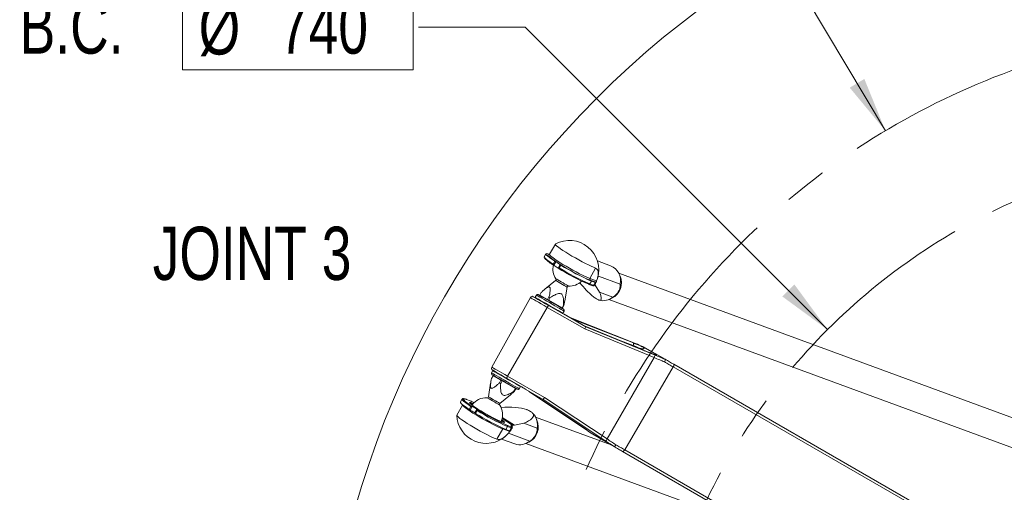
# Model space of a CAD drawing. Header units: millimetres. Extents: x 127 to 4201, y 49 to 2729.
# Tile 29 of 44: x 1806 to 2394, y 1855 to 2137. Entities that reach past the tile are written whole.
import ezdxf

# ---------------------------------------------------------------- set-up
doc = ezdxf.new("R2010")
doc.units = ezdxf.units.MM
doc.header["$LTSCALE"] = 10
doc.linetypes.add('CENTERX2', pattern=[20.32, 12.7, -2.54, 2.54, -2.54])
doc.styles.add('SLDTEXTSTYLE0', font='TXT', dxfattribs={"width": 0.75})
doc.dimstyles.new('SLDDIMSTYLE6', dxfattribs={"dimtxt": 31.75, "dimasz": 33.02, "dimexe": 0, "dimexo": 0.0625, "dimgap": -7.9375, "dimtad": 0, "dimtih": 1, "dimtoh": 1, "dimdec": 0, "dimrnd": 1e-09, "dimzin": 12, "dimdsep": 46, "dimtxsty": 'SLDTEXTSTYLE0', "dimsah": 1, "dimcen": 0, "dimadec": 0, "dimazin": 3, "dimtfac": 1, "dimtofl": 0, "dimtmove": 0, "dimatfit": 3, "dimfxl": 1, "dimfrac": 2, "dimtolj": 1, "dimarcsym": 0})
doc.dimstyles.new('SLDDIMSTYLE7', dxfattribs={"dimtxt": 31.75, "dimasz": 33.02, "dimexe": 0, "dimexo": 0.0625, "dimgap": 7.9375, "dimtad": 0, "dimtih": 1, "dimtoh": 1, "dimdec": 0, "dimrnd": 1e-09, "dimzin": 12, "dimdsep": 46, "dimtxsty": 'SLDTEXTSTYLE0', "dimsah": 1, "dimcen": 0, "dimadec": 0, "dimazin": 3, "dimtfac": 1, "dimtdec": 0, "dimtofl": 0, "dimtmove": 0, "dimatfit": 3, "dimfxl": 1, "dimfrac": 2, "dimtolj": 1, "dimtzin": 12, "dimarcsym": 0})

# ---------------------------------------------------------------- blocks, each defined once
blk = doc.blocks.new('_D_11')
at = {"color": 7, "linetype": 'Continuous', "lineweight": 0}
for p, q in [((1903.48, 2106.58), (1903.48, 2157.64)), ((1903.48, 2157.64), (2041.09, 2157.64)), ((2041.09, 2157.64), (2041.09, 2106.58)), ((2107.82, 2132.11), (2044.32, 2132.11)), ((2288.28, 1951.65), (2107.82, 2132.11)), ((2041.09, 2106.58), (1903.48, 2106.58))]:
    blk.add_line(p, q, dxfattribs=at)
blk.add_solid([(2288.28, 1951.65), (2268.52, 1978.59), (2261.33, 1971.41)], dxfattribs=at)
at = {"color": 7, "linetype": 'Continuous', "lineweight": 0, "char_height": 31.75, "attachment_point": 1, "style": 'SLDTEXTSTYLE0'}
for s, insert in [('B.C.', (1806.37, 2148)), ('%%c', (1913.16, 2147.51)), ('740', (1961.04, 2148))]:
    blk.add_mtext(s, dxfattribs=dict(at, insert=insert))
blk = doc.blocks.new('_D_12')
at = {"color": 7, "linetype": 'Continuous', "lineweight": 0}
for p, q in [((2198.05, 2279.13), (2134.55, 2279.13)), ((2322.83, 2070.22), (2198.05, 2279.13))]:
    blk.add_line(p, q, dxfattribs=at)
for centre, start, end in [((2061.32, 2279.13), 153.43495, 206.56505), ((2077.47, 2279.13), 333.43495, 26.56505)]:
    blk.add_arc(centre, 57.08, start, end, dxfattribs=at)
blk.add_solid([(2322.83, 2070.22), (2310.26, 2101.17), (2301.54, 2095.96)], dxfattribs=at)
at = {"color": 7, "linetype": 'Continuous', "lineweight": 0, "char_height": 31.75, "attachment_point": 1, "style": 'SLDTEXTSTYLE0'}
for s, insert in [('%%c', (2010.27, 2294.53)), ('886', (2058.15, 2295.01))]:
    blk.add_mtext(s, dxfattribs=dict(at, insert=insert))

msp = doc.modelspace()

# ---------------------------------------------------------------- linework, layer by layer
at = {"color": 7, "linetype": 'Continuous', "lineweight": 15}
for p, q in [((2125.915383, 2002.703422), (2122.434174, 1996.568346)), ((2120.30453, 1996.867799), (2119.325434, 1995.142275)), ((2122.463916, 1996.620798), (2121.471708, 1996.351295)), ((2124.564861, 1990.778857), (2125.543957, 1992.504382)), ((2126.142417, 1992.152744), (2124.932711, 1990.020835)), ((2158.876096, 1989.772224), (2150.968974, 1992.678487)), ((2127.669756, 1988.286399), (2128.879462, 1990.418338)), ((2129.270379, 1990.142995), (2128.291254, 1988.41747)), ((2149.908398, 1988.356614), (2146.427189, 1982.221537)), ((2429.260318, 1887.753659), (2163.692747, 1985.363537)), ((2126.055573, 1980.93515), (2119.684909, 1975.776308)), ((2146.427189, 1982.221537), (2146.626984, 1981.160128)), ((2146.427189, 1982.221537), (2150.547926, 1980.706954)), ((2147.523527, 1980.592006), (2146.544402, 1978.866481)), ((2150.176798, 1979.855382), (2146.626984, 1981.160128)), ((2149.648164, 1979.811066), (2147.523527, 1980.592006)), ((2151.581948, 1983.580583), (2164.67834, 1978.766971)), ((2164.502059, 1983.623588), (2163.825517, 1985.087448)), ((2117.510383, 1973.830753), (2116.614734, 1972.279453)), ((2131.589954, 1968.902939), (2132.872318, 1976.999515)), ((2145.917152, 1978.665703), (2145.991598, 1978.628927)), ((2145.991598, 1978.628927), (2148.181354, 1977.824085)), ((2146.544402, 1978.866481), (2148.761307, 1978.051656)), ((2148.761307, 1978.051656), (2148.75335, 1978.038781)), ((2149.759238, 1978.169345), (2152.309363, 1974.002474)), ((2160.306905, 1971.062982), (2152.309363, 1974.002474)), ((2111.023848, 1970.737451), (2088.040357, 1929.274165)), ((2114.582931, 1972.242647), (2113.831465, 1970.94109)), ((2113.831465, 1970.94109), (2113.924448, 1970.594131)), ((2116.614734, 1972.279453), (2121.232633, 1969.613277)), ((2121.232633, 1969.613277), (2122.128283, 1971.164608)), ((2122.905199, 1970.716053), (2122.00955, 1969.164723)), ((2122.00955, 1969.164723), (2129.893695, 1964.612805)), ((2130.992328, 1966.046953), (2131.560241, 1968.969637)), ((2157.909398, 1969.628715), (2420.914714, 1872.960606)), ((2158.189331, 1969.75308), (2159.652864, 1970.430368)), ((2097.400014, 1923.870363), (2121.085738, 1964.928203)), ((2143.431609, 1952.026808), (2121.085738, 1964.928203)), ((2133.332704, 1959.388756), (2121.761804, 1966.069245)), ((2129.893695, 1964.612805), (2130.789374, 1966.164135)), ((2130.992328, 1966.046953), (2130.096679, 1964.495623)), ((2130.329256, 1961.416089), (2131.080721, 1962.717646)), ((2129.982297, 1961.323136), (2130.329256, 1961.416089)), ((2133.534973, 1959.502929), (2131.228511, 1960.834556)), ((2133.534973, 1959.502929), (2144.118045, 1953.392767)), ((2173.727875, 1943.334484), (2135.118996, 1958.588385)), ((2173.745875, 1943.324828), (2135.133092, 1958.580249)), ((2138.824438, 1956.886553), (2172.448074, 1943.670862)), ((2179.863875, 1938.790136), (2142.778848, 1954.165959)), ((2179.85854, 1938.789898), (2142.793898, 1954.157286)), ((2184.814517, 1934.967288), (2143.431609, 1952.026808)), ((2144.131695, 1953.382039), (2185.422634, 1936.360412)), ((2173.727875, 1943.334484), (2173.745875, 1943.324828)), ((2178.037082, 1941.66159), (2178.03136, 1941.664779)), ((2178.037082, 1941.66159), (2191.427176, 1933.930808)), ((2179.592852, 1940.512025), (2186.095928, 1936.757469)), ((2156.811153, 1886.425042), (2184.814517, 1934.967288)), ((2191.437219, 1933.924385), (2191.427176, 1933.930808)), ((2088.577484, 1927.199879), (2087.826018, 1925.898322)), ((2088.924442, 1927.292847), (2088.577484, 1927.199879)), ((2167.271649, 1879.950383), (2196.27199, 1929.371365)), ((2340.921496, 1845.857942), (2196.27199, 1929.371365)), ((2196.509724, 1930.996397), (2341.159229, 1847.482958)), ((2088.810061, 1924.120345), (2087.914412, 1922.56903)), ((2093.427961, 1921.4542), (2088.810061, 1924.120345)), ((2092.532312, 1919.90287), (2093.427961, 1921.4542)), ((2094.204877, 1921.005645), (2093.309228, 1919.454315)), ((2102.089052, 1916.453728), (2094.204877, 1921.005645)), ((2096.776073, 1922.75972), (2108.252649, 1916.133695)), ((2097.400014, 1923.870363), (2119.37872, 1911.180952)), ((2087.316786, 1919.713044), (2086.034422, 1911.616453)), ((2101.193373, 1914.902398), (2102.089052, 1916.453728)), ((2102.292006, 1916.33653), (2101.396357, 1914.785215)), ((2104.323809, 1916.373321), (2105.075275, 1917.674878)), ((2105.075275, 1917.674878), (2104.982291, 1918.021851)), ((2106.108551, 1917.140656), (2108.254944, 1915.901446)), ((2118.620818, 1909.916692), (2108.254944, 1915.901446)), ((2070.227628, 1910.129749), (2069.248532, 1908.404225)), ((2075.104897, 1909.182199), (2072.915141, 1909.987056)), ((2072.989588, 1909.95028), (2072.915141, 1909.987056)), ((2075.173204, 1909.147688), (2072.989588, 1909.95028)), ((2092.851137, 1907.680818), (2099.2218, 1912.839674)), ((2110.196565, 1914.780446), (2144.401883, 1891.831183)), ((2110.203032, 1914.776706), (2144.40981, 1891.826444)), ((2156.022345, 1885.182434), (2118.627851, 1909.913235)), ((2119.37872, 1911.180952), (2156.811153, 1886.425042)), ((2070.568089, 1906.67718), (2067.116653, 1900.594556)), ((2070.505296, 1906.901204), (2070.591127, 1906.595045)), ((2074.487929, 1904.040807), (2075.467055, 1905.766332)), ((2076.296126, 1905.821123), (2075.086419, 1903.689184)), ((2077.823435, 1901.954764), (2079.033141, 1904.086703)), ((2079.193448, 1903.40496), (2078.214352, 1901.679435)), ((2159.27646, 1882.864588), (2114.095544, 1899.470919)), ((2114.904855, 1897.73097), (2114.228313, 1899.194845)), ((2091.109668, 1886.247733), (2094.590877, 1892.382809)), ((2098.711614, 1890.86824), (2094.590877, 1892.382809)), ((2096.4675, 1892.128431), (2097.446595, 1893.853941)), ((2096.4675, 1892.128431), (2098.592137, 1891.347506)), ((2097.318743, 1894.53324), (2099.50233, 1893.730664)), ((2099.663501, 1893.039116), (2097.446595, 1893.853941)), ((2099.670415, 1893.052467), (2099.663501, 1893.039116)), ((2100.392555, 1894.681447), (2100.298409, 1894.716048)), ((2107.083623, 1895.813861), (2101.500903, 1894.636252)), ((2107.083623, 1895.813861), (2115.081166, 1892.874369)), ((2144.401883, 1891.831183), (2144.40981, 1891.826444)), ((2093.879824, 1886.402437), (2101.786916, 1883.496159)), ((2110.709702, 1885.170349), (2097.924952, 1889.869415)), ((2148.274128, 1889.216804), (2148.276572, 1889.215374)), ((2148.276572, 1889.215374), (2161.00729, 1881.865286)), ((2108.312194, 1883.736097), (2244.408225, 1833.713749)), ((2108.592157, 1883.860477), (2110.05566, 1884.537765)), ((2161.00729, 1881.865286), (2161.012148, 1881.862619)), ((2167.271649, 1879.950383), (2311.876168, 1796.462932)), ((2310.613905, 1795.489878), (2166.009371, 1878.977337))]:
    msp.add_line(p, q, dxfattribs=at)
at = {"color": 8, "linetype": 'Continuous', "lineweight": 15}
for p, q in [((2151.581948, 1983.580583), (2151.343469, 1983.160311)), ((2149.759238, 1978.169345), (2149.423246, 1978.382253)), ((2172.241365, 1942.106449), (2165.009384, 1944.948965)), ((2172.167336, 1941.98119), (2172.241365, 1942.106449)), ((2177.835618, 1939.842799), (2177.735095, 1939.672747)), ((2179.136609, 1939.091676), (2177.835618, 1939.842799)), ((2179.85854, 1938.789898), (2179.863875, 1938.790136)), ((2100.392555, 1894.681447), (2094.165777, 1898.62726)), ((2094.289486, 1899.206036), (2101.500903, 1894.636252)), ((2094.590877, 1892.382809), (2095.271801, 1892.600783)), ((2099.973862, 1894.144067), (2100.298409, 1894.716048))]:
    msp.add_line(p, q, dxfattribs=at)
at = {"color": 7, "linetype": 'Continuous', "lineweight": 15, "flags": 128}
for points in [[(2149.908398, 1988.356614), (2148.716127, 1988.831067), (2147.280966, 1989.466333), (2145.638322, 1990.246766), (2143.828546, 1991.153204), (2141.896282, 1992.163264), (2139.889066, 1993.252092), (2137.856309, 1994.392895), (2135.84811, 1995.55757), (2133.913909, 1996.717417), (2132.101302, 1997.843945), (2130.454932, 1998.909318), (2129.015331, 1999.8874), (2127.817993, 2000.754052), (2126.892333, 2001.487934), (2126.261209, 2002.070987), (2125.940119, 2002.488845), (2125.93696, 2002.731227), (2125.973587, 2002.757483)], [(2125.543957, 1992.504382), (2123.889361, 1993.625605), (2122.510944, 1994.620198), (2121.443068, 1995.463395), (2120.712315, 1996.134156), (2120.336865, 1996.615821), (2120.326106, 1996.89641), (2120.680247, 1996.968859), (2121.390526, 1996.83144), (2122.239386, 1996.559822)], [(2127.86967, 1991.153711), (2126.135443, 1992.275947), (2124.619042, 1993.306213), (2123.357807, 1994.219088), (2122.382765, 1994.992131), (2121.717964, 1995.606297), (2121.379738, 1996.046477), (2121.37643, 1996.301794), (2121.471708, 1996.351295)], [(2122.434174, 1996.568346), (2122.45891, 1996.353769), (2122.78, 1995.935881), (2123.411124, 1995.352828), (2124.336784, 1994.618946), (2125.534122, 1993.752324), (2126.973723, 1992.774242), (2128.620093, 1991.708838), (2130.4327, 1990.58234), (2132.3669, 1989.422494), (2134.3751, 1988.257819), (2136.407857, 1987.117016), (2138.415073, 1986.028158), (2140.347336, 1985.018098), (2142.157112, 1984.11169), (2143.799786, 1983.331257), (2145.234917, 1982.695961), (2146.427189, 1982.221537)], [(2150.547926, 1980.706954), (2151.041483, 1982.05989), (2151.3781, 1983.363264), (2151.548599, 1984.581404), (2151.548301, 1985.680961), (2151.377206, 1986.631834), (2151.039963, 1987.407976), (2150.54587, 1987.988197), (2149.908398, 1988.356614)], [(2121.761804, 1966.069245), (2120.043849, 1967.061066), (2118.387614, 1968.017303), (2116.846596, 1968.907022), (2115.470533, 1969.701492), (2114.303921, 1970.375025), (2113.38446, 1970.905864), (2112.741862, 1971.276903), (2112.396841, 1971.476072), (2112.337683, 1971.510225)], [(2113.831465, 1970.94109), (2113.908951, 1970.896357), (2114.28598, 1970.678681), (2114.962553, 1970.288062)], [(2114.962553, 1970.288062), (2115.912651, 1969.73952), (2117.099796, 1969.054126), (2118.478333, 1968.258225), (2119.995271, 1967.382425), (2121.592348, 1966.460341), (2123.2082, 1965.527439), (2124.780689, 1964.61957), (2126.249407, 1963.771605), (2127.557938, 1963.016116), (2128.655945, 1962.382191), (2129.501258, 1961.894148), (2130.061393, 1961.570763), (2130.314802, 1961.424434), (2130.329256, 1961.416089)], [(2115.667229, 1972.53319), (2115.669255, 1972.532027), (2115.859215, 1972.422355), (2116.350894, 1972.138488), (2117.124145, 1971.692049), (2118.147318, 1971.101307), (2119.378542, 1970.390462), (2120.76736, 1969.588631), (2122.256969, 1968.728595), (2123.786365, 1967.845612), (2125.292902, 1966.975802), (2126.714949, 1966.154778), (2127.994274, 1965.416157), (2129.078482, 1964.790189), (2129.923229, 1964.302474), (2130.493854, 1963.973009), (2130.767082, 1963.815295), (2130.790179, 1963.801944)], [(2121.232633, 1969.613277), (2121.328388, 1969.558024), (2121.42456, 1969.502472), (2121.52115, 1969.446712), (2121.618127, 1969.390714), (2121.715491, 1969.334507), (2121.813183, 1969.278121), (2121.911203, 1969.221526), (2122.00955, 1969.164723)], [(2122.128283, 1971.164608), (2122.224038, 1971.109324), (2122.32021, 1971.053802), (2122.416799, 1970.998042), (2122.513776, 1970.942044), (2122.61114, 1970.885837), (2122.708832, 1970.829421), (2122.806882, 1970.772826), (2122.905199, 1970.716053)], [(2129.893695, 1964.612805), (2129.924034, 1964.595311), (2129.952942, 1964.578622), (2129.98045, 1964.562737), (2130.006556, 1964.547657), (2130.031233, 1964.533412), (2130.054479, 1964.520001), (2130.076294, 1964.507395), (2130.096679, 1964.495623)], [(2130.789374, 1966.164135), (2130.819683, 1966.146641), (2130.848591, 1966.129952), (2130.876099, 1966.114068), (2130.902206, 1966.098988), (2130.926882, 1966.084742), (2130.950128, 1966.071331), (2130.971943, 1966.058725), (2130.992328, 1966.046953)], [(2191.427176, 1933.930808), (2192.080026, 1933.553883), (2192.728822, 1933.179298), (2193.373059, 1932.80735), (2194.012289, 1932.438278), (2194.646035, 1932.072395), (2195.273851, 1931.709939), (2195.895229, 1931.351178), (2196.509724, 1930.996397)], [(2088.054215, 1927.795285), (2088.055228, 1927.794703), (2088.244145, 1927.685627), (2088.753079, 1927.391791), (2089.563374, 1926.923984), (2090.645169, 1926.299387), (2091.958796, 1925.540962), (2093.455945, 1924.676591), (2095.081632, 1923.738011), (2096.776073, 1922.75972)], [(2089.708542, 1926.54685), (2089.031969, 1926.937469), (2088.65494, 1927.15516), (2088.577484, 1927.199879)], [(2196.27199, 1929.371365), (2195.636754, 1929.738113), (2194.994544, 1930.108898), (2194.345837, 1930.483439), (2193.69102, 1930.861496), (2193.0306, 1931.242787), (2192.365085, 1931.627029), (2191.69486, 1932.013982), (2191.020464, 1932.403349)], [(2196.509724, 1930.996397), (2196.598624, 1930.911043), (2196.654563, 1930.77802), (2196.675365, 1930.602529), (2196.660166, 1930.391484), (2196.609621, 1930.153185), (2196.525668, 1929.896959), (2196.411644, 1929.632896), (2196.27199, 1929.371365)], [(2103.239511, 1916.082778), (2103.216414, 1916.09613), (2102.943187, 1916.253858), (2102.372562, 1916.583323), (2101.527815, 1917.071038), (2100.443606, 1917.697006), (2099.164282, 1918.435627), (2097.742234, 1919.256636), (2096.235697, 1920.126447), (2094.706302, 1921.009445), (2093.216692, 1921.869465), (2091.827874, 1922.671312), (2090.596651, 1923.382142), (2089.573477, 1923.972883), (2088.800226, 1924.419322), (2088.308548, 1924.703189), (2088.118588, 1924.812862), (2088.116561, 1924.814039)], [(2105.075275, 1917.674878), (2105.06082, 1917.683222), (2104.807382, 1917.829537), (2104.247247, 1918.152937), (2103.401934, 1918.64098), (2102.303927, 1919.27492), (2100.995426, 1920.030379), (2099.526708, 1920.878344), (2097.954188, 1921.786227), (2096.338366, 1922.719129), (2094.741289, 1923.641213), (2093.224321, 1924.517029), (2091.845785, 1925.312915), (2090.658669, 1925.998309), (2089.708542, 1926.54685)], [(2094.204877, 1921.005645), (2094.10656, 1921.062418), (2094.00851, 1921.119013), (2093.910818, 1921.175429), (2093.813454, 1921.231636), (2093.716477, 1921.28762), (2093.619888, 1921.34338), (2093.523716, 1921.398916), (2093.427961, 1921.4542)], [(2093.309228, 1919.454315), (2093.210881, 1919.511088), (2093.112861, 1919.567698), (2093.015169, 1919.624099), (2092.917805, 1919.680306), (2092.820828, 1919.736304), (2092.724239, 1919.792065), (2092.628066, 1919.847586), (2092.532312, 1919.90287)], [(2101.396357, 1914.785215), (2101.375972, 1914.796987), (2101.354157, 1914.809578), (2101.330911, 1914.823004), (2101.306234, 1914.83725), (2101.280128, 1914.852315), (2101.25262, 1914.868199), (2101.223712, 1914.884889), (2101.193373, 1914.902398)], [(2102.292006, 1916.33653), (2102.271621, 1916.348302), (2102.249806, 1916.360908), (2102.22656, 1916.374319), (2102.201884, 1916.388565), (2102.175777, 1916.40363), (2102.148269, 1916.419515), (2102.119361, 1916.436219), (2102.089052, 1916.453728)], [(2069.248532, 1908.404225), (2069.280838, 1908.152261), (2069.656287, 1907.670596), (2070.38704, 1906.99982), (2071.454917, 1906.156638), (2072.833334, 1905.162045), (2074.487929, 1904.040807)], [(2094.590877, 1892.382809), (2093.398605, 1892.857262), (2091.963475, 1893.492528), (2090.3208, 1894.272977), (2088.511025, 1895.179399), (2086.578761, 1896.18946), (2084.571545, 1897.278302), (2082.538788, 1898.419091), (2080.530589, 1899.583765), (2078.596388, 1900.743642), (2076.783781, 1901.87014), (2075.137411, 1902.935543), (2073.69781, 1903.913596), (2072.500472, 1904.780247), (2071.574812, 1905.51413), (2070.943688, 1906.097182), (2070.622598, 1906.515055), (2070.591127, 1906.595045)], [(2076.937859, 1907.603079), (2076.304977, 1907.849365), (2075.501029, 1908.109077), (2074.990367, 1908.190527), (2074.788545, 1908.091211), (2074.901675, 1907.814168), (2075.326328, 1907.367819), (2076.049571, 1906.765708), (2077.049469, 1906.026133), (2078.295623, 1905.171582), (2079.750155, 1904.22801), (2081.368898, 1903.224089), (2083.102648, 1902.190321), (2084.898745, 1901.158103), (2086.70259, 1900.158831), (2088.459407, 1899.222829), (2090.11576, 1898.378574), (2091.621374, 1897.651681), (2092.9305, 1897.064262), (2094.003324, 1896.63417), (2094.807302, 1896.374458), (2095.317935, 1896.293008), (2095.519756, 1896.392324), (2095.406626, 1896.669366), (2094.982003, 1897.115716), (2094.25873, 1897.717827), (2093.970661, 1897.938215)], [(2076.36181, 1906.882399), (2076.239501, 1906.802395), (2076.356326, 1906.541177), (2076.376502, 1906.516143)], [(2067.116653, 1900.594556), (2067.141389, 1900.379964), (2067.462479, 1899.962106), (2068.093603, 1899.379053), (2069.019263, 1898.645171), (2070.216601, 1897.77852), (2071.656202, 1896.800452), (2073.302572, 1895.735064), (2075.115179, 1894.608551), (2077.049379, 1893.448689), (2079.057579, 1892.284014), (2081.090336, 1891.143211), (2083.097552, 1890.054383), (2085.029815, 1889.044323), (2086.839591, 1888.1379), (2088.482265, 1887.357452), (2089.917396, 1886.722186), (2091.109668, 1886.247733)], [(2093.3255, 1896.898829), (2093.604927, 1896.904775), (2093.647425, 1897.074067)], [(2099.50233, 1893.730664), (2099.708532, 1893.718132), (2099.861776, 1893.736624), (2099.961494, 1893.786036), (2100.00736, 1893.866235), (2099.999194, 1893.976891), (2099.937026, 1894.117602), (2099.821066, 1894.287878), (2099.651759, 1894.487091)], [(2100.298409, 1894.716048), (2100.155001, 1894.766414), (2100.02989, 1894.80541), (2099.923645, 1894.832828), (2099.836861, 1894.848519), (2099.769925, 1894.852438), (2099.723165, 1894.844526), (2099.696849, 1894.824856), (2099.691098, 1894.793519)], [(2091.109668, 1886.247733), (2091.873054, 1886.101239), (2092.741464, 1886.180663), (2093.691115, 1886.483842), (2094.69605, 1887.002447), (2095.72876, 1887.722322), (2096.760933, 1888.623723), (2097.764377, 1889.682018), (2098.711614, 1890.86824)], [(2166.009371, 1878.977337), (2165.404891, 1879.326337), (2164.793526, 1879.679316), (2164.175724, 1880.03599), (2163.552021, 1880.396091), (2162.922834, 1880.759352), (2162.288641, 1881.125503), (2161.649977, 1881.494233), (2161.00729, 1881.865286)], [(2162.041788, 1882.96985), (2162.713681, 1882.581943), (2163.381343, 1882.19645), (2164.044355, 1881.813669), (2164.702152, 1881.433883), (2165.354257, 1881.05739), (2166.000192, 1880.684459), (2166.639482, 1880.315357), (2167.271649, 1879.950383)], [(2166.009371, 1878.977337), (2166.124855, 1878.943213), (2166.264181, 1878.959187), (2166.422104, 1879.024678), (2166.592722, 1879.137212), (2166.769599, 1879.292541), (2166.946088, 1879.484856), (2167.115544, 1879.706928), (2167.271649, 1879.950383)]]:
    msp.add_lwpolyline(points, dxfattribs=at)
at = {"color": 8, "linetype": 'Continuous', "lineweight": 15, "flags": 128}
for points in [[(2119.328176, 1995.146924), (2119.357769, 1994.890326), (2119.733189, 1994.408631), (2120.463942, 1993.73787), (2121.531849, 1992.894673), (2122.910236, 1991.90008), (2124.564861, 1990.778857)], [(2126.055573, 1980.93515), (2126.134579, 1980.889552), (2126.522933, 1980.665349)], [(2126.204644, 1981.958055), (2126.303677, 1981.900864), (2126.717393, 1981.661999)], [(2126.522933, 1980.665349), (2127.199207, 1980.274909), (2128.097151, 1979.756468), (2129.128878, 1979.160779), (2130.193447, 1978.546166), (2131.186579, 1977.972799), (2132.01109, 1977.496767), (2132.586275, 1977.164679), (2132.855807, 1977.009052), (2132.872318, 1976.999515)], [(2126.717393, 1981.661999), (2127.417837, 1981.257611), (2128.342752, 1980.723613), (2129.409944, 1980.10748), (2130.52461, 1979.463928), (2131.587689, 1978.85015), (2132.504736, 1978.320682), (2133.194272, 1977.922582), (2133.595024, 1977.691227), (2133.683627, 1977.640056)], [(2148.75335, 1978.038781), (2148.971056, 1978.023701), (2149.133359, 1978.041076), (2149.239604, 1978.090876), (2149.271582, 1978.127861)], [(2121.085738, 1964.928203), (2119.251524, 1965.987199), (2117.483203, 1967.008137), (2115.837877, 1967.958056), (2114.368712, 1968.80629), (2113.123153, 1969.52542), (2112.141465, 1970.092201), (2111.455356, 1970.488303), (2111.086999, 1970.701003), (2111.023848, 1970.737451)], [(2131.080721, 1962.717646), (2131.066267, 1962.725991), (2130.812858, 1962.87232), (2130.252724, 1963.195705), (2129.407381, 1963.683748), (2128.309374, 1964.317703), (2127.000873, 1965.073162), (2125.532155, 1965.921127), (2123.959665, 1966.828995), (2122.343813, 1967.761898), (2120.746736, 1968.683981), (2119.229768, 1969.559812), (2117.851262, 1970.355683), (2116.664116, 1971.041077), (2115.714018, 1971.589618), (2115.037446, 1971.980237), (2114.660387, 1972.197943), (2114.582931, 1972.242647)], [(2088.040357, 1929.274165), (2088.099097, 1929.24025), (2088.441764, 1929.042422), (2089.079981, 1928.673931), (2089.993154, 1928.146713), (2091.151779, 1927.477785), (2092.518424, 1926.688754), (2094.048922, 1925.80513), (2095.693831, 1924.855434), (2097.400014, 1923.870363)], [(2087.826018, 1925.898322), (2087.903474, 1925.853589), (2088.280533, 1925.635913), (2088.957106, 1925.245293), (2089.907204, 1924.696737), (2091.09435, 1924.011358), (2092.472856, 1923.215457), (2093.989824, 1922.339642), (2095.586901, 1921.417573), (2097.202753, 1920.484671), (2098.775242, 1919.576787), (2100.24396, 1918.728822), (2101.552461, 1917.973348), (2102.650468, 1917.339408), (2103.495781, 1916.851365), (2104.055916, 1916.52798), (2104.309355, 1916.381666), (2104.323809, 1916.373321)], [(2075.467055, 1905.766332), (2073.81243, 1906.88757), (2072.434013, 1907.882162), (2071.366136, 1908.725345), (2070.635383, 1909.39612), (2070.259963, 1909.877786), (2070.228939, 1910.132014)], [(2072.989588, 1909.95028), (2072.033023, 1910.266989), (2071.359252, 1910.410711), (2070.982818, 1910.378375), (2070.911829, 1910.170668), (2070.922648, 1910.137632)], [(2085.735862, 1910.679885), (2085.322116, 1910.918751), (2085.223083, 1910.975927)], [(2092.702095, 1906.657928), (2092.613463, 1906.709098), (2092.212711, 1906.940469), (2091.523205, 1907.338568), (2090.606158, 1907.868021), (2089.543049, 1908.4818), (2088.428383, 1909.125351), (2087.361191, 1909.7415), (2086.436276, 1910.275498), (2085.735862, 1910.679885)], [(2086.501752, 1911.346638), (2086.113398, 1911.570855), (2086.034422, 1911.616453)], [(2092.851137, 1907.680818), (2092.834626, 1907.69034), (2092.565094, 1907.845968), (2091.989909, 1908.178055), (2091.165398, 1908.654087), (2090.172266, 1909.227469), (2089.107727, 1909.842082), (2088.07597, 1910.437756), (2087.178026, 1910.956198), (2086.501752, 1911.346638)], [(2100.19282, 1893.148893), (2100.156669, 1893.104547), (2100.050424, 1893.054732), (2099.888121, 1893.037357), (2099.670415, 1893.052467)]]:
    msp.add_lwpolyline(points, dxfattribs=at)
at = {"color": 7, "linetype": 'Continuous', "lineweight": 15}
msp.add_circle((2549.904858, 1690.021747), 565, dxfattribs=at)
at = {"color": 7, "linetype": 'CENTERX2', "lineweight": 0}
for radius in [442.846377, 370]:
    msp.add_circle((2549.904858, 1690.021747), radius, dxfattribs=at)
at = {"color": 7, "linetype": 'Continuous', "lineweight": 15}
for centre, radius, start, end in [((2134.251964, 1987.254296), 17.575, 343.505662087, 118.101281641), ((2135.219561, 2008.459254), 21.149781, 222.040807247, 241.510408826), ((2129.690538, 1998.876462), 7.60247, 236.946248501, 242.179288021), ((2113.695837, 1968.640887), 26.603097, 57.805919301, 62.104391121), ((2134.453978, 1987.610315), 9.99998, 165.544629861, 214.418098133), ((2117.818443, 1975.608002), 16.02804, 52.421784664, 62.855017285), ((2195.709852, 2095.495208), 126.99782, 237.563672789, 246.916311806), ((2195.65737, 2095.786943), 124.672714, 237.062406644, 246.841703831), ((2124.746623, 1985.804237), 6.194376, 48.149272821, 59.72342015), ((2196.528878, 2096.61067), 127.914588, 237.760304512, 246.99792468), ((2130.421929, 1992.193071), 2.351357, 229.005240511, 240.676616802), ((2198.917376, 2101.029685), 130.944882, 237.867415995, 246.890813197), ((2155.107739, 1980.753282), 9.77455, 348.275121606, 67.323513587), ((2125.576044, 1981.527347), 0.762, 309, 34.418098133), ((2134.453978, 1987.610315), 9.99998, 265.581901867, 315.31191857), ((2140.542169, 1983.29786), 9.750738, 327.450263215, 339.047560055), ((2134.251964, 1987.254296), 17.575, 328.715693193, 336.582633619), ((2149.853603, 1980.535563), 0.753062, 254.168767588, 295.415185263), ((2145.493308, 1982.403178), 5.331636, 331.454018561, 341.449317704), ((2155.20944, 1979.551333), 10.145739, 295.973765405, 23.664216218), ((2133.62494, 1976.880314), 0.762, 85.581901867, 171), ((2148.371028, 1977.330421), 1.622011, 31.145449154, 46.249226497), ((2112.335767, 1970.010237), 1.5, 89.926434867, 151), ((2115.270343, 1971.845784), 0.79375, 60, 150), ((2154.329476, 1978.214884), 9.32091, 255.389381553, 309.888260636), ((2159.779822, 1942.772811), 44.588043, 148.501137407, 150.205484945), ((2130.393312, 1963.114534), 0.79375, 330, 60), ((2170.582247, 1943.121535), 1.945011, 328.540764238, 16.405239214), ((2179.114078, 1939.127517), 1.464953, 70.924189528, 150.773533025), ((2203.085098, 1927.821236), 19.618363, 154.197878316, 158.638369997), ((2089.35229, 1928.546948), 1.5, 151, 210.073565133), ((2088.513425, 1925.501442), 0.79375, 150, 240), ((2135.022993, 1902.003798), 43.515919, 149.834743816, 151.51210521), ((2103.636394, 1916.770192), 0.79375, 240, 330), ((2086.956679, 1924.807216), 21.732162, 222.45549054, 241.337001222), ((2038.352056, 1828.374747), 88.76973, 63.903812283, 65.493658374), ((2084.452758, 1901.005661), 9.99998, 85.581901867, 145.138049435), ((2085.281796, 1911.735662), 0.762, 265.581901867, 351), ((2078.629026, 1910.404138), 7.592145, 236.944925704, 242.185224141), ((2073.437621, 1900.071006), 7.894553, 65.883674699, 79.40301418), ((2062.631997, 1880.164865), 26.61778, 57.805947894, 62.102024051), ((2069.220649, 1891.476707), 16.026732, 52.421096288, 62.855210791), ((2147.114375, 2011.368361), 127.004135, 237.563900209, 246.916088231), ((2148.839296, 2014.289079), 130.942094, 237.867243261, 246.890839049), ((2093.330692, 1907.08863), 0.762, 129, 214.418098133), ((2084.452758, 1901.005661), 9.99998, 335.718498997, 34.418098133), ((2084.654773, 1901.36168), 17.575, 182.75526679, 311.770618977), ((2073.691477, 1897.341764), 6.192967, 48.148544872, 59.725253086), ((2079.364536, 1903.727668), 2.349081, 229.001132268, 240.683644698), ((2146.446953, 2009.862851), 127.903633, 237.759869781, 246.99828597), ((2089.642664, 1891.453854), 7.384028, 40.983266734, 55.442234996), ((2105.612331, 1893.658691), 10.145662, 295.973380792, 23.664558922), ((2104.565365, 1894.643049), 10.663503, 350.452628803, 40.143761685), ((2097.017775, 1894.124913), 0.50726, 327.711110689, 53.606958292), ((2090.523431, 1897.642812), 10.234007, 322.038196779, 333.266387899), ((2098.797591, 1892.072047), 0.753108, 254.168532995, 295.412212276), ((2096.679277, 1892.878123), 2.858326, 315.318271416, 328.668063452), ((2084.654773, 1901.36168), 17.575, 324.831692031, 330.428274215), ((2084.654773, 1901.36168), 17.575, 330.428274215, 332.140855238), ((2101.025223, 1896.583809), 2.004806, 251.604420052, 283.725456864), ((2173.819461, 1874.75649), 20.62614, 145.547925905, 149.637286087), ((2104.778674, 1892.165841), 9.171369, 250.961331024, 310.292468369)]:
    msp.add_arc(centre, radius, start, end, dxfattribs=at)
at = {"color": 8, "linetype": 'Continuous', "lineweight": 15}
for centre, radius, start, end in [((2146.129962, 1979.068927), 0.461242, 252.543593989, 333.965379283), ((2138.344537, 1956.551093), 0.585524, 345.003575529, 34.954369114), ((2185.61781, 1935.489745), 1.354888, 69.33618905, 107.361544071)]:
    msp.add_arc(centre, radius, start, end, dxfattribs=at)
at = {"color": 7, "linetype": 'Continuous', "lineweight": 15}
for centre, major_axis, ratio, start_param, end_param in [((2141.270888, 1984.674477), (-11.695375, 15.365423), 0.1943278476, 1.7549015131, 2.4067534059), ((2141.270888, 1984.674477), (-11.695375, 15.365423), 0.1943278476, 2.9117253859, 3.808090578), ((2129.206412, 1960.269966), (2.027058, 0.559017), 0.0568434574, 0.05596222, 0.5782770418), ((2131.474986, 1958.960204), (2.064879, 0.537181), 0.0552098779, 5.8168327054, 6.3391475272), ((2140.945768, 1955.480704), (8.737138, -3.585321), 0.0543768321, 1.8382904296, 2.117421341), ((2143.470567, 1952.034552), (0.663754, 1.34883), 0.0209894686, 0.0562222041, 1.5868560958), ((2133.637421, 1957.711722), (10.494419, -4.329463), 0.007241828, 6.2799253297, 6.3375410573), ((2173.334806, 1941.315765), (4.786968, -1.726618), 0.0757550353, 0.375869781, 1.8284812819), ((2173.903955, 1942.701158), (6.077143, -2.492384), 0.0543712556, 0.3823360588, 1.8349475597), ((2169.461967, 1946.323972), (20.098823, -8.247635), 0.0543768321, 4.9494341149, 5.1750495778), ((2180.391894, 1938.955345), (6.091513, -2.500323), 0.0541165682, 4.6469483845, 5.3761929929), ((2186.80269, 1937.482894), (26.592933, -10.91252), 0.0543768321, 4.6827930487, 4.9098259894), ((2105.586449, 1919.174152), (-0.529406, 2.034992), 0.0568434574, 2.5633156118, 3.0856304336), ((2107.694948, 1917.95681), (-0.567227, 2.056828), 0.0552098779, 3.0856304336, 3.6079452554), ((2097.991479, 1923.55911), (20.636374, -13.645921), 0.0015248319, 6.2580792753, 6.2844069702), ((2119.417685, 1911.188685), (0.789446, 1.276263), 0.0193758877, 1.5888379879, 3.1158533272), ((2091.673697, 1898.781861), (21.234065, 2.071511), 0.2942665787, 0.6134840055, 1.4551768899), ((2091.673697, 1898.781861), (21.234065, 2.071511), 0.2942665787, 5.4953321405, 6.3916973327), ((2139.647984, 1894.319082), (18.816614, -12.458211), 0.0251046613, 1.1112571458, 1.3316045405), ((2156.109176, 1884.296565), (22.945496, -15.191885), 0.0251046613, 1.3721069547, 1.591199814)]:
    msp.add_ellipse(centre, major_axis=major_axis, ratio=ratio, start_param=start_param, end_param=end_param, dxfattribs=at)
at = {"color": 8, "linetype": 'Continuous', "lineweight": 15}
msp.add_ellipse((2180.391894, 1938.955345), major_axis=(6.091513, -2.500323), ratio=0.0541165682, start_param=5.3761929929, end_param=6.6646471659, dxfattribs=at)
at = {"color": 7, "linetype": 'Continuous', "lineweight": 15}
for points, knots in [([(2119.353299, 1995.146179), (2119.333591, 1995.127278), (2119.20849, 1995.007301), (2119.22526, 1994.730394), (2119.279529, 1994.604986), (2119.293814, 1994.571977)], [0, 0, 0, 0, 0.12109606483, 0.7686630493, 1, 1, 1, 1]), ([(2124.932711, 1990.020835), (2124.880536, 1990.087339), (2124.76065, 1990.24015), (2124.642703, 1990.510413), (2124.585139, 1990.695605), (2124.565267, 1990.777188), (2124.564861, 1990.778857)], [0, 0, 0, 0, 0.29694922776, 0.68231766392, 0.9935023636, 1, 1, 1, 1]), ([(2125.131135, 1989.870631), (2125.123049, 1989.875082), (2125.049178, 1989.915741), (2124.987573, 1989.97133), (2124.932711, 1990.020835)], [0, 0, 0, 0, 0.1094568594, 1, 1, 1, 1]), ([(2127.669756, 1988.286399), (2127.669587, 1988.286359), (2127.64054, 1988.279496), (2127.616006, 1988.288848), (2127.593393, 1988.31024), (2127.593045, 1988.310569)], [0, 0, 0, 0, 0.0057270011, 0.9847187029, 1, 1, 1, 1]), ([(2128.291254, 1988.41747), (2128.289495, 1988.417182), (2128.203455, 1988.4031), (2128.022025, 1988.368742), (2127.79448, 1988.317718), (2127.707577, 1988.295896), (2127.669756, 1988.286399)], [0, 0, 0, 0, 0.00649425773, 0.31767843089, 0.70305162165, 1, 1, 1, 1]), ([(2151.333992, 1983.598166), (2151.383353, 1983.604487), (2151.46755, 1983.615269), (2151.548468, 1983.590734), (2151.581948, 1983.580583)], [0, 0, 0, 0, 0.5862517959, 1, 1, 1, 1]), ([(2117.510383, 1973.830753), (2117.555692, 1973.874012), (2118.057204, 1974.352839), (2119.026017, 1975.24532), (2120.421518, 1976.388589), (2121.58159, 1977.094488), (2122.332665, 1977.131003), (2122.707853, 1976.827822), (2122.924639, 1976.044098), (2122.824538, 1974.154332), (2122.412433, 1972.384752), (2122.128283, 1971.164608)], [0, 0, 0, 0, 0.01355820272, 0.15007241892, 0.28766868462, 0.42582734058, 0.48241593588, 0.53936531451, 0.60549619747, 0.72798548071, 1, 1, 1, 1]), ([(2148.181592, 1977.824622), (2148.183615, 1977.823669), (2148.234107, 1977.799869), (2148.346603, 1977.788726), (2148.505976, 1977.818352), (2148.652519, 1977.902761), (2148.719737, 1977.993438), (2148.75335, 1978.038781)], [0, 0, 0, 0, 0.0104223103, 0.2601680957, 0.5075413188, 0.7537455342, 1, 1, 1, 1]), ([(2148.25583, 1977.803075), (2148.364401, 1977.794385), (2148.598241, 1977.775668), (2148.93384, 1977.789058), (2149.151697, 1978.015231), (2149.244254, 1978.11132)], [0, 0, 0, 0, 0.3326622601, 0.71648114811, 1, 1, 1, 1]), ([(2160.306905, 1971.062982), (2160.676154, 1971.324453), (2161.495483, 1971.904635), (2162.603194, 1972.936099), (2163.515501, 1974.136199), (2164.141543, 1975.334958), (2164.553066, 1976.711814), (2164.679424, 1977.860551), (2164.678604, 1978.546137), (2164.67834, 1978.766971)], [0, 0, 0, 0, 0.1565855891, 0.3474490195, 0.4645661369, 0.581840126, 0.7264832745, 0.911897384, 1, 1, 1, 1]), ([(2116.256003, 1972.193264), (2116.257124, 1972.192616), (2116.278958, 1972.179983), (2116.330107, 1972.159721), (2116.41177, 1972.151721), (2116.49443, 1972.170677), (2116.566932, 1972.212876), (2116.598796, 1972.257255), (2116.614734, 1972.279453)], [0, 0, 0, 0, 0.0095962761, 0.1869285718, 0.4023177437, 0.6051206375, 0.8024868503, 1, 1, 1, 1]), ([(2120.957737, 1969.47872), (2120.958461, 1969.47831), (2120.972557, 1969.470325), (2121.006546, 1969.459683), (2121.064933, 1969.465202), (2121.128024, 1969.495486), (2121.187413, 1969.545226), (2121.217557, 1969.590588), (2121.232633, 1969.613277)], [0, 0, 0, 0, 0.0095950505, 0.1868910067, 0.40234458, 0.6051710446, 0.8025185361, 1, 1, 1, 1]), ([(2122.00955, 1969.164723), (2121.996339, 1969.140953), (2121.96993, 1969.09344), (2121.939671, 1969.026875), (2121.919872, 1968.971618), (2121.913982, 1968.935764), (2121.918262, 1968.924287), (2121.92198, 1968.92201), (2121.92217, 1968.921893)], [0, 0, 0, 0, 0.19750720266, 0.39479387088, 0.59765889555, 0.81311155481, 0.99043537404, 1, 1, 1, 1]), ([(2122.905199, 1970.716053), (2123.762029, 1971.260783), (2125.347195, 1972.268554), (2127.384388, 1973.165995), (2128.782946, 1973.251235), (2129.541786, 1972.97876), (2130.108085, 1972.423769), (2130.56888, 1971.431809), (2130.869509, 1969.669746), (2130.878194, 1967.822402), (2130.808735, 1966.525601), (2130.789374, 1966.164135)], [0, 0, 0, 0, 0.2054747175, 0.3801355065, 0.4512604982, 0.5045370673, 0.5576525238, 0.6255466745, 0.7379460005, 0.9269559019, 1, 1, 1, 1]), ([(2147.946154, 1971.750491), (2148.617306, 1971.262702), (2149.961502, 1970.285749), (2151.277353, 1969.534656), (2151.884842, 1969.240619), (2151.978289, 1969.195389)], [0, 0, 0, 0, 0.4576410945, 0.9165714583, 1, 1, 1, 1]), ([(2129.893695, 1964.612805), (2129.881949, 1964.588197), (2129.858462, 1964.538991), (2129.850579, 1964.459489), (2129.864194, 1964.384989), (2129.898172, 1964.326073), (2129.931449, 1964.297915), (2129.94855, 1964.287878), (2129.949425, 1964.287364)], [0, 0, 0, 0, 0.1974689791, 0.3948533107, 0.597660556, 0.8131189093, 0.990430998, 1, 1, 1, 1]), ([(2130.096679, 1964.495623), (2130.085415, 1964.470722), (2130.062902, 1964.420948), (2130.062671, 1964.337064), (2130.08752, 1964.25601), (2130.135277, 1964.189191), (2130.178522, 1964.155282), (2130.20029, 1964.142522), (2130.201404, 1964.141869)], [0, 0, 0, 0, 0.19752956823, 0.39483560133, 0.59766290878, 0.81311364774, 0.99043526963, 1, 1, 1, 1]), ([(2185.946112, 1936.543026), (2185.955862, 1936.541571), (2185.981986, 1936.537673), (2185.826102, 1936.569033), (2185.460907, 1936.673962), (2184.844522, 1936.871834), (2184.259045, 1937.08121), (2183.965032, 1937.186354)], [0, 0, 0, 0, 0.0935787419, 0.2507193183, 0.466752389, 0.7322162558, 1, 1, 1, 1]), ([(2191.020464, 1932.403349), (2190.105964, 1932.776282), (2188.050383, 1933.614547), (2185.969592, 1934.484413), (2184.814517, 1934.967288)], [0, 0, 0, 0, 0.4448864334, 1, 1, 1, 1]), ([(2191.020464, 1932.403349), (2191.023566, 1932.409676), (2191.070724, 1932.505844), (2191.187125, 1932.756358), (2191.342139, 1933.14643), (2191.455327, 1933.529643), (2191.497105, 1933.816878), (2191.457182, 1933.888549), (2191.437219, 1933.924385)], [0, 0, 0, 0, 0.009055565, 0.1376610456, 0.3537468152, 0.5693402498, 0.7846614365, 1, 1, 1, 1]), ([(2092.532312, 1919.90287), (2092.486992, 1919.85961), (2091.9854, 1919.380817), (2091.016705, 1918.488305), (2089.621185, 1917.345046), (2088.461052, 1916.639164), (2087.710037, 1916.602654), (2087.334806, 1916.90582), (2087.118024, 1917.689567), (2087.218179, 1919.579304), (2087.630271, 1921.348887), (2087.914412, 1922.56903)], [0, 0, 0, 0, 0.0135590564, 0.1500719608, 0.2876683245, 0.4258273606, 0.4824149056, 0.5393659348, 0.6054961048, 0.7279861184, 1, 1, 1, 1]), ([(2088.705336, 1924.474099), (2088.70645, 1924.473446), (2088.728204, 1924.460694), (2088.77147, 1924.426772), (2088.819217, 1924.359959), (2088.84407, 1924.278904), (2088.843838, 1924.19502), (2088.821324, 1924.145246), (2088.810061, 1924.120345)], [0, 0, 0, 0, 0.0095709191, 0.186891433, 0.4023408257, 0.6051668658, 0.802471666, 1, 1, 1, 1]), ([(2093.407069, 1921.759554), (2093.407786, 1921.759135), (2093.421758, 1921.750958), (2093.447975, 1921.726774), (2093.472316, 1921.673474), (2093.477706, 1921.603684), (2093.464266, 1921.527398), (2093.440067, 1921.478608), (2093.427961, 1921.4542)], [0, 0, 0, 0, 0.0095896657, 0.186909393, 0.4023288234, 0.605184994, 0.802483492, 1, 1, 1, 1]), ([(2094.371502, 1921.202728), (2094.371305, 1921.202835), (2094.367453, 1921.204924), (2094.35541, 1921.202884), (2094.327308, 1921.179854), (2094.289301, 1921.135106), (2094.246828, 1921.075587), (2094.218867, 1921.028969), (2094.204877, 1921.005645)], [0, 0, 0, 0, 0.0095658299, 0.1868812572, 0.4023230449, 0.6052029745, 0.8024788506, 1, 1, 1, 1]), ([(2101.193373, 1914.902398), (2100.890021, 1914.704895), (2099.801699, 1913.996323), (2098.197498, 1913.080199), (2096.521214, 1912.459494), (2095.43175, 1912.362583), (2094.667966, 1912.575529), (2094.052552, 1913.096441), (2093.427118, 1914.350261), (2093.185708, 1916.563231), (2093.265888, 1918.439912), (2093.309228, 1919.454315)], [0, 0, 0, 0, 0.0730435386, 0.2620545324, 0.3744521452, 0.442346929, 0.4954626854, 0.5487395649, 0.619864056, 0.7945251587, 1, 1, 1, 1]), ([(2102.398758, 1916.568198), (2102.397875, 1916.568703), (2102.380652, 1916.578545), (2102.339595, 1916.593172), (2102.271581, 1916.593222), (2102.200261, 1916.567705), (2102.135353, 1916.521153), (2102.104491, 1916.47621), (2102.089052, 1916.453728)], [0, 0, 0, 0, 0.00957536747, 0.18686966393, 0.40236244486, 0.60520434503, 0.80250617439, 1, 1, 1, 1]), ([(2102.292006, 1916.33653), (2102.307944, 1916.358728), (2102.339801, 1916.403098), (2102.412302, 1916.4453), (2102.49495, 1916.464253), (2102.576665, 1916.456302), (2102.627727, 1916.435927), (2102.649615, 1916.423362), (2102.650736, 1916.422718)], [0, 0, 0, 0, 0.1975157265, 0.3948040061, 0.5976877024, 0.8130796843, 0.9904275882, 1, 1, 1, 1]), ([(2072.915141, 1909.987056), (2072.736443, 1910.050939), (2072.209496, 1910.239317), (2071.49585, 1910.441677), (2070.978866, 1910.500841), (2070.522982, 1910.4669), (2070.328066, 1910.225139), (2070.247267, 1910.124921)], [0, 0, 0, 0, 0.1450474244, 0.4277168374, 0.7186300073, 0.8833627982, 1, 1, 1, 1]), ([(2075.173204, 1909.147688), (2075.171292, 1909.148931), (2075.149764, 1909.162926), (2075.126163, 1909.172722), (2075.104658, 1909.181648)], [0, 0, 0, 0, 0.0888066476, 1, 1, 1, 1]), ([(2099.143033, 1912.803658), (2099.385353, 1912.992752), (2100.09736, 1913.548366), (2100.844664, 1914.259113), (2101.351033, 1914.741993), (2101.396357, 1914.785215)], [0, 0, 0, 0, 0.31960680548, 0.93909975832, 1, 1, 1, 1]), ([(2075.467055, 1905.766332), (2075.468614, 1905.7667), (2075.545012, 1905.784733), (2075.726723, 1905.818363), (2076.01459, 1905.847492), (2076.210749, 1905.82912), (2076.296126, 1905.821123)], [0, 0, 0, 0, 0.0064822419, 0.3176896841, 0.7030326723, 1, 1, 1, 1]), ([(2076.296126, 1905.821123), (2076.296592, 1905.821049), (2076.37742, 1905.808183), (2076.4579, 1905.778621), (2076.531564, 1905.73881), (2076.532696, 1905.738198)], [0, 0, 0, 0, 0.0056884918, 0.9847206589, 1, 1, 1, 1]), ([(2078.994607, 1904.178121), (2078.997083, 1904.175732), (2079.019706, 1904.153903), (2079.026812, 1904.118358), (2079.033141, 1904.086703)], [0, 0, 0, 0, 0.1094412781, 1, 1, 1, 1]), ([(2079.033141, 1904.086703), (2079.037779, 1904.037668), (2079.048435, 1903.925003), (2079.105909, 1903.67687), (2079.16362, 1903.491904), (2079.192851, 1903.406698), (2079.193448, 1903.40496)], [0, 0, 0, 0, 0.296958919, 0.6823105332, 0.9935172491, 1, 1, 1, 1]), ([(2112.716858, 1901.517891), (2112.244944, 1901.93245), (2111.299777, 1902.762745), (2109.720043, 1903.610788), (2108.822749, 1904.011374), (2108.684723, 1904.072994)], [0, 0, 0, 0, 0.4576358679, 0.9165709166, 1, 1, 1, 1]), ([(2099.651759, 1894.487091), (2099.561176, 1894.617393), (2099.435107, 1894.798741), (2099.634868, 1894.794666), (2099.691098, 1894.793519)], [0, 0, 0, 0, 0.7185148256, 1, 1, 1, 1]), ([(2099.50233, 1893.730664), (2099.504589, 1893.72926), (2099.531942, 1893.712262), (2099.600276, 1893.658858), (2099.685369, 1893.545047), (2099.735893, 1893.383577), (2099.736252, 1893.210093), (2099.692362, 1893.105011), (2099.670415, 1893.052467)], [0, 0, 0, 0, 0.0108444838, 0.1313083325, 0.350564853, 0.5677043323, 0.7838389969, 1, 1, 1, 1]), ([(2099.691098, 1894.793519), (2099.706106, 1894.732054), (2099.724554, 1894.656501), (2099.767781, 1894.47238), (2099.767473, 1894.413034), (2099.767421, 1894.403019)], [0, 0, 0, 0, 0.7838450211, 0.9635210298, 1, 1, 1, 1]), ([(2099.788164, 1894.381174), (2099.770595, 1894.399773), (2099.729332, 1894.443456), (2099.735826, 1894.435319), (2099.739556, 1894.430646)], [0, 0, 0, 0, 0.425754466, 1, 1, 1, 1]), ([(2100.187157, 1893.151456), (2100.226584, 1893.294095), (2100.306167, 1893.582012), (2100.144796, 1893.915607), (2099.982103, 1894.160365), (2099.822747, 1894.338634), (2099.776422, 1894.390457)], [0, 0, 0, 0, 0.247681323, 0.4999461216, 0.8546339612, 1, 1, 1, 1]), ([(2110.709702, 1885.170349), (2110.917237, 1885.314803), (2111.561546, 1885.763271), (2112.557474, 1886.592407), (2113.580855, 1887.744383), (2114.296568, 1888.910183), (2114.826042, 1890.250991), (2115.069173, 1891.600222), (2115.07744, 1892.478532), (2115.081166, 1892.874369)], [0, 0, 0, 0, 0.088101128, 0.2735164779, 0.4181587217, 0.5354339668, 0.6525503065, 0.8434116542, 1, 1, 1, 1]), ([(2156.811153, 1886.425042), (2157.649177, 1885.873846), (2159.407598, 1884.717276), (2161.136724, 1883.570236), (2162.041788, 1882.96985)], [0, 0, 0, 0, 0.4765774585, 1, 1, 1, 1]), ([(2162.041788, 1882.96985), (2162.036251, 1882.961024), (2161.985351, 1882.879894), (2161.84114, 1882.659793), (2161.603168, 1882.335223), (2161.34292, 1882.041371), (2161.127764, 1881.860649), (2161.050686, 1881.861963), (2161.012148, 1881.862619)], [0, 0, 0, 0, 0.0135816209, 0.1248418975, 0.3437349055, 0.5625296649, 0.7812648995, 1, 1, 1, 1])]:
    msp.add_open_spline(points, degree=3, knots=knots, dxfattribs=at)

# ---------------------------------------------------------------- texts
at = {"color": 7, "linetype": 'Continuous', "lineweight": 0, "insert": (1885.724081, 2013.018718), "char_height": 31.75, "attachment_point": 1, "style": 'SLDTEXTSTYLE0'}
msp.add_mtext('JOINT 3', dxfattribs=at)

# ---------------------------------------------------------------- dimensions: what is measured, and where the dimension line sits
at = {"color": 7, "linetype": 'Continuous', "lineweight": 0}
for p1, p2, text, dimstyle, picture, middle in [((2776.981429, 1309.825555), (2322.828286, 2070.217938), '(<>)', 'SLDDIMSTYLE7', '_D_12', (2069.397359, 2282.352175)), ((2811.534367, 1428.392238), (2288.275349, 1951.651256), 'B.C. <>', 'SLDDIMSTYLE6', '_D_11', (1925.345724, 2132.109879))]:
    dim = msp.add_diameter_dim_2p(p1=p1, p2=p2, text=text, dimstyle=dimstyle, dxfattribs=at)
    dim.commit()
    dim.dimension.update_dxf_attribs({"geometry": picture, "text_midpoint": middle, "dimtype": 163})

doc.saveas('drawing.dxf')
